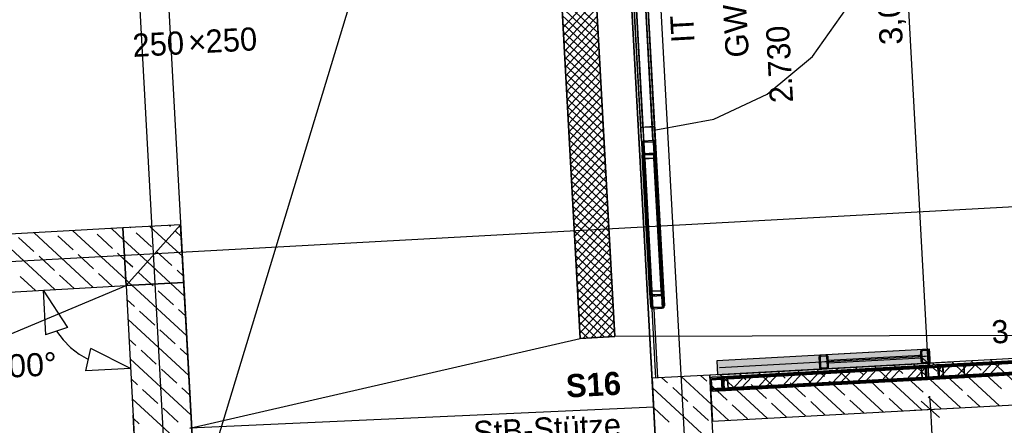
# Model space of a CAD drawing. Extents: x 199 to 1388, y 138 to 979.
# Tile 40 of 155: x 635 to 720, y 455 to 490. Entities that reach past the tile are written whole.
import ezdxf
from ezdxf.lldxf.tags import DXFTag

# ---------------------------------------------------------------- set-up
doc = ezdxf.new("R2010")
doc.units = 0
for name, color, linetype, lineweight, true_color in [('01AFU Allgemein Bemaßung-A07ET47HDI', 7, 'Continuous', 25, 0x848484), ('20 Bodenaufbau - Gefällelinien', 7, 'Continuous', 25, 0x848484), ('20 Dach Stb-Decke-A07ET47IDI', 7, 'Continuous', 25, 0x848484), ('20 Gitterwände - Beschriftung-A07ET47UDI', 7, 'Continuous', 25, 0x848484), ('20 Gitterwände-A07ET47DDI', 7, 'Continuous', 25, 0x848484), ('20 Innenwände - Sockel-A07ET47LDI', 7, 'Continuous', 25, 0x848484), ('20 Innenwände-A07ET47KDI', 7, 'Continuous', 25, 0x848484), ('20 Platzbedarf Schieber', 7, 'Continuous', 25, 0x848484), ('20 Schieber', 7, 'Continuous', 25, 0x848484), ('20 Stützen - Beschriftung-A07ET47VDI', 7, 'Continuous', 25, 0x848484), ('20 Stützen-A07ET47WDI', 7, 'Continuous', 25, 0x848484), ('20 Türen Gitterwände - NR', 7, 'Continuous', 25, 0x848484), ('70 Bodenabläufe+Rinnen', 7, 'Continuous', 25, 0x848484), ('A-0', 7, 'Continuous', 25, 0x848484), ('UPO_Loop2', 140, 'Continuous', 30, 0x00bfff)]:
    doc.layers.add(name, color=color, linetype=linetype, lineweight=lineweight, true_color=true_color)
doc.layers.add('02 Raster Gebäude-A07ET47NDI', color=7, linetype='Continuous', lineweight=25)
doc.styles.get("Standard").update_dxf_attribs({"font": 'arial.ttf'})
tags = doc.linetypes.add('Raster-A07ET47ODI', pattern=[0.2, 0.1, -0.05, 0, -0.05]).pattern_tags.tags
tags[10:11] = [DXFTag(74, 4), DXFTag(75, 0), DXFTag(340, '0'), DXFTag(46, 1.0), DXFTag(50, 0.0), DXFTag(44, 0.0), DXFTag(45, 0.0)]
tags[8:9] = [DXFTag(74, 4), DXFTag(75, 0), DXFTag(340, '0'), DXFTag(46, 1.0), DXFTag(50, 0.0), DXFTag(44, 0.0), DXFTag(45, 0.0)]
tags[6:7] = [DXFTag(74, 4), DXFTag(75, 0), DXFTag(340, '0'), DXFTag(46, 1.0), DXFTag(50, 0.0), DXFTag(44, 0.0), DXFTag(45, 0.0)]
tags[4:5] = [DXFTag(74, 4), DXFTag(75, 0), DXFTag(340, '0'), DXFTag(46, 1.0), DXFTag(50, 0.0), DXFTag(44, 0.0), DXFTag(45, 0.0)]
tags = doc.linetypes.add('Strichlinie', pattern=[0.75, 0.5, -0.25]).pattern_tags.tags
tags[6:7] = [DXFTag(74, 4), DXFTag(75, 0), DXFTag(340, '0'), DXFTag(46, 1.0), DXFTag(50, 0.0), DXFTag(44, 0.0), DXFTag(45, 0.0)]
tags[4:5] = [DXFTag(74, 4), DXFTag(75, 0), DXFTag(340, '0'), DXFTag(46, 1.0), DXFTag(50, 0.0), DXFTag(44, 0.0), DXFTag(45, 0.0)]
tags = doc.linetypes.add('Strichlinie eng-A07ET47GDI', pattern=[0.115, 0.075, -0.04]).pattern_tags.tags
tags[6:7] = [DXFTag(74, 4), DXFTag(75, 0), DXFTag(340, '0'), DXFTag(46, 1.0), DXFTag(50, 0.0), DXFTag(44, 0.0), DXFTag(45, 0.0)]
tags[4:5] = [DXFTag(74, 4), DXFTag(75, 0), DXFTag(340, '0'), DXFTag(46, 1.0), DXFTag(50, 0.0), DXFTag(44, 0.0), DXFTag(45, 0.0)]
tags = doc.linetypes.add('Strichpunktx2', pattern=[2, 1, -0.5, 0, -0.5]).pattern_tags.tags
tags[10:11] = [DXFTag(74, 4), DXFTag(75, 0), DXFTag(340, '0'), DXFTag(46, 1.0), DXFTag(50, 0.0), DXFTag(44, 0.0), DXFTag(45, 0.0)]
tags[8:9] = [DXFTag(74, 4), DXFTag(75, 0), DXFTag(340, '0'), DXFTag(46, 1.0), DXFTag(50, 0.0), DXFTag(44, 0.0), DXFTag(45, 0.0)]
tags[6:7] = [DXFTag(74, 4), DXFTag(75, 0), DXFTag(340, '0'), DXFTag(46, 1.0), DXFTag(50, 0.0), DXFTag(44, 0.0), DXFTag(45, 0.0)]
tags[4:5] = [DXFTag(74, 4), DXFTag(75, 0), DXFTag(340, '0'), DXFTag(46, 1.0), DXFTag(50, 0.0), DXFTag(44, 0.0), DXFTag(45, 0.0)]
tags = doc.linetypes.add('Öffnungslinie Tür Fenster-A07ET47JDI', pattern=[0.115, 0.075, -0.04]).pattern_tags.tags
tags[6:7] = [DXFTag(74, 4), DXFTag(75, 0), DXFTag(340, '0'), DXFTag(46, 1.0), DXFTag(50, 0.0), DXFTag(44, 0.0), DXFTag(45, 0.0)]
tags[4:5] = [DXFTag(74, 4), DXFTag(75, 0), DXFTag(340, '0'), DXFTag(46, 1.0), DXFTag(50, 0.0), DXFTag(44, 0.0), DXFTag(45, 0.0)]

# ---------------------------------------------------------------- blocks, each defined once
blk = doc.blocks.new('Referenz-A07ET47ZDI', base_point=(226.995, 158.1))
at = {"layer": '01AFU Allgemein Bemaßung-A07ET47HDI'}
for p, q in [((710.29, 521.079), (713.601, 460.569)), ((637.065, 466.886), (639.18, 463.653)), ((637.065, 466.886), (637.279, 463.029)), ((639.18, 463.653), (637.279, 463.029)), ((638.23, 463.341), (638.791, 462.594)), ((638.791, 462.594), (639.445, 461.926)), ((639.445, 461.926), (640.18, 461.349)), ((640.777, 459.894), (641.19, 461.851)), ((644.636, 460.102), (641.19, 461.851)), ((640.18, 461.349), (640.984, 460.872)), ((712.811, 461.277), (714.391, 459.861)), ((644.636, 460.102), (640.777, 459.894)), ((712.197, 460.492), (715.598, 460.678)), ((713.601, 460.569), (713.663, 459.446)), ((713.758, 457.698), (713.82, 456.575)), ((712.416, 456.498), (715.817, 456.684)), ((714.61, 455.867), (713.03, 457.283)), ((713.82, 456.575), (717.099, 396.665)), ((645.041, 452.678), (644.855, 456.079))]:
    blk.add_line(p, q, dxfattribs=at)
at = {"layer": '02 Raster Gebäude-A07ET47NDI', "linetype": 'Raster-A07ET47ODI', "ltscale": 56.250004}
for p, q in [((665.259, 952.393), (702.269, 276.272)), ((620.326, 949.934), (657.302, 274.449)), ((596.732, 271.128), (753.131, 786.944)), ((1016.65, 490.275), (323.898, 452.354))]:
    blk.add_line(p, q, dxfattribs=at)
at = {"layer": '20 Bodenaufbau - Gefällelinien'}
for p, q in [((683.783, 512.791), (686.516, 462.866)), ((683.52, 462.702), (680.787, 512.627)), ((686.516, 462.866), (683.52, 462.702)), ((689.886, 456.766), (649.759, 454.95))]:
    blk.add_line(p, q, dxfattribs=at)
at = {"layer": '20 Bodenaufbau - Gefällelinien', "linetype": 'Öffnungslinie Tür Fenster-A07ET47JDI', "ltscale": 56.250004}
for p, q in [((555.264, 430.049), (644.243, 467.279)), ((649.759, 454.95), (683.52, 462.702)), ((759.641, 463.089), (686.516, 462.866))]:
    blk.add_line(p, q, dxfattribs=at)
at = {"layer": '20 Dach Stb-Decke-A07ET47IDI', "linetype": 'Öffnungslinie Tür Fenster-A07ET47JDI', "ltscale": 56.250004}
for p, q in [((693.221, 395.858), (686.443, 519.672)), ((646.503, 517.486), (653.281, 393.671))]:
    blk.add_line(p, q, dxfattribs=at)
at = {"layer": '20 Gitterwände-A07ET47DDI', "linetype": 'Strichlinie eng-A07ET47GDI', "ltscale": 56.250004}
for p, q in [((687.685, 500.549), (688.89, 478.582)), ((687.885, 500.56), (689.089, 478.593)), ((688.684, 500.604), (689.888, 478.637)), ((688.883, 500.614), (690.088, 478.647)), ((688.89, 478.582), (689.609, 465.464)), ((689.089, 478.593), (689.82, 465.275)), ((689.888, 478.637), (690.619, 465.319)), ((690.088, 478.647), (690.807, 465.53)), ((689.609, 465.464), (689.641, 465.366)), ((689.641, 465.366), (689.718, 465.297)), ((689.718, 465.297), (689.82, 465.275)), ((689.82, 465.275), (690.619, 465.319)), ((690.619, 465.319), (690.717, 465.351)), ((690.717, 465.351), (690.786, 465.428)), ((690.786, 465.428), (690.807, 465.53)), ((716.72, 460.539), (738.687, 461.741)), ((716.73, 460.339), (738.698, 461.542)), ((694.763, 459.137), (714.572, 460.221)), ((694.952, 459.347), (714.561, 460.421)), ((714.561, 460.421), (716.72, 460.539)), ((714.572, 460.221), (716.73, 460.339)), ((716.774, 459.54), (738.741, 460.743)), ((716.785, 459.341), (738.752, 460.543)), ((694.763, 459.137), (694.785, 459.238)), ((694.807, 458.338), (694.763, 459.137)), ((694.785, 459.238), (694.854, 459.315)), ((694.807, 458.338), (714.616, 459.422)), ((694.854, 459.315), (694.952, 459.347)), ((695.018, 458.149), (714.627, 459.222)), ((714.616, 459.422), (716.774, 459.54)), ((714.627, 459.222), (716.785, 459.341)), ((694.839, 458.239), (694.807, 458.338)), ((694.916, 458.17), (694.839, 458.239)), ((695.018, 458.149), (694.916, 458.17))]:
    blk.add_line(p, q, dxfattribs=at)
at = {"layer": '20 Gitterwände-A07ET47DDI'}
for p, q in [((688.824, 479.78), (687.685, 500.549)), ((689.024, 479.791), (687.885, 500.56)), ((689.823, 479.835), (688.684, 500.604)), ((690.022, 479.846), (688.883, 500.614)), ((687.751, 499.351), (688.758, 480.978)), ((688.958, 480.989), (687.95, 499.362)), ((687.95, 499.362), (688.958, 480.989)), ((688.749, 499.405), (689.757, 481.033)), ((689.757, 481.033), (688.749, 499.405)), ((689.957, 481.044), (688.949, 499.416)), ((689.957, 481.044), (688.758, 480.978)), ((688.758, 480.978), (688.958, 480.989)), ((688.758, 480.978), (688.824, 479.78)), ((688.958, 480.989), (689.757, 481.033)), ((689.757, 481.033), (689.957, 481.044)), ((690.022, 479.846), (689.957, 481.044)), ((688.824, 479.78), (690.022, 479.846)), ((688.824, 479.78), (688.851, 479.781)), ((688.856, 479.682), (688.835, 479.58)), ((688.835, 479.58), (688.879, 478.781)), ((688.851, 479.781), (688.924, 479.785)), ((688.856, 479.682), (688.925, 479.759)), ((688.924, 479.785), (689.024, 479.791)), ((688.925, 479.759), (689.024, 479.791)), ((688.945, 479.636), (688.935, 479.586)), ((688.935, 479.586), (688.979, 478.787)), ((688.945, 479.636), (688.98, 479.675)), ((688.98, 479.675), (689.029, 479.691)), ((689.024, 479.791), (689.823, 479.835)), ((689.029, 479.691), (689.828, 479.735)), ((689.823, 479.835), (689.922, 479.84)), ((689.823, 479.835), (689.924, 479.813)), ((689.828, 479.735), (689.879, 479.724)), ((689.879, 479.724), (689.917, 479.69)), ((689.966, 479.776), (689.901, 479.705)), ((689.933, 479.64), (689.917, 479.69)), ((689.922, 479.84), (689.995, 479.844)), ((689.924, 479.813), (690.001, 479.744)), ((689.977, 478.842), (689.933, 479.64)), ((689.995, 479.844), (690.022, 479.846)), ((690.033, 479.646), (690.001, 479.744)), ((690.077, 478.847), (690.033, 479.646)), ((688.879, 478.781), (688.911, 478.683)), ((688.911, 478.683), (688.988, 478.614)), ((689.003, 478.731), (688.937, 478.66)), ((688.979, 478.787), (688.995, 478.738)), ((688.995, 478.738), (689.033, 478.703)), ((689.033, 478.703), (689.084, 478.693)), ((689.084, 478.693), (689.883, 478.736)), ((689.678, 478.725), (689.58, 478.62)), ((689.883, 478.736), (689.932, 478.752)), ((689.932, 478.752), (689.967, 478.791)), ((690.061, 479.141), (689.966, 479.038)), ((689.967, 478.791), (689.977, 478.842)), ((689.987, 478.669), (690.056, 478.746)), ((690.056, 478.746), (690.077, 478.847)), ((688.917, 478.583), (688.89, 478.582)), ((689.554, 466.463), (688.89, 478.582)), ((688.99, 478.587), (688.917, 478.583)), ((688.988, 478.614), (689.089, 478.593)), ((689.988, 478.642), (688.99, 478.587)), ((689.089, 478.593), (688.99, 478.587)), ((688.99, 478.587), (689.007, 478.268)), ((689.007, 478.268), (690.006, 478.322)), ((689.107, 478.273), (689.007, 478.268)), ((689.007, 478.268), (689.637, 466.788)), ((689.089, 478.593), (689.888, 478.637)), ((689.754, 466.473), (689.089, 478.593)), ((689.906, 478.317), (689.107, 478.273)), ((689.737, 466.793), (689.107, 478.273)), ((689.107, 478.273), (689.737, 466.793)), ((689.888, 478.637), (689.987, 478.669)), ((689.988, 478.642), (689.888, 478.637)), ((690.553, 466.517), (689.888, 478.637)), ((690.006, 478.322), (689.906, 478.317)), ((689.906, 478.317), (690.535, 466.837)), ((690.535, 466.837), (689.906, 478.317)), ((690.061, 478.646), (689.988, 478.642)), ((690.006, 478.322), (689.988, 478.642)), ((690.635, 466.842), (690.006, 478.322)), ((690.088, 478.647), (690.061, 478.646)), ((690.753, 466.528), (690.088, 478.647)), ((690.635, 466.842), (689.637, 466.788)), ((689.637, 466.788), (689.737, 466.793)), ((689.637, 466.788), (689.654, 466.468)), ((689.737, 466.793), (690.535, 466.837)), ((690.535, 466.837), (690.635, 466.842)), ((690.653, 466.523), (690.635, 466.842)), ((689.554, 466.463), (689.581, 466.464)), ((689.587, 466.364), (689.565, 466.263)), ((689.565, 466.263), (689.609, 465.464)), ((689.67, 466.178), (689.576, 466.076)), ((689.581, 466.464), (689.654, 466.468)), ((689.587, 466.364), (689.656, 466.441)), ((689.654, 466.468), (690.653, 466.523)), ((689.654, 466.468), (689.754, 466.473)), ((689.656, 466.441), (689.754, 466.473)), ((689.676, 466.319), (689.665, 466.268)), ((689.665, 466.268), (689.709, 465.47)), ((689.676, 466.319), (689.71, 466.358)), ((689.71, 466.358), (689.76, 466.374)), ((689.754, 466.473), (690.553, 466.517)), ((689.76, 466.374), (690.558, 466.417)), ((689.953, 466.484), (689.855, 466.379)), ((690.553, 466.517), (690.653, 466.523)), ((690.553, 466.517), (690.654, 466.496)), ((690.558, 466.417), (690.609, 466.407)), ((690.645, 466.498), (690.569, 466.415)), ((690.609, 466.407), (690.648, 466.372)), ((690.664, 466.323), (690.648, 466.372)), ((690.653, 466.523), (690.726, 466.527)), ((690.654, 466.496), (690.731, 466.427)), ((690.707, 465.524), (690.664, 466.323)), ((690.726, 466.527), (690.753, 466.528)), ((690.764, 466.329), (690.731, 466.427)), ((690.807, 465.53), (690.764, 466.329)), ((689.609, 465.464), (689.641, 465.366)), ((689.708, 465.482), (689.631, 465.398)), ((689.641, 465.366), (689.718, 465.297)), ((689.709, 465.47), (689.725, 465.42)), ((689.718, 465.297), (689.82, 465.275)), ((689.92, 465.281), (689.72, 465.27)), ((689.72, 465.27), (690.048, 459.279)), ((689.725, 465.42), (689.764, 465.386)), ((689.764, 465.386), (689.814, 465.375)), ((689.814, 465.375), (690.613, 465.419)), ((689.82, 465.275), (690.619, 465.319)), ((690.248, 459.29), (689.92, 465.281)), ((690.613, 465.419), (690.662, 465.435)), ((690.619, 465.319), (690.717, 465.351)), ((690.662, 465.435), (690.697, 465.474)), ((690.697, 465.474), (690.707, 465.524)), ((690.717, 465.351), (690.786, 465.428)), ((690.786, 465.428), (690.807, 465.53)), ((737.488, 461.676), (716.72, 460.539)), ((714.886, 460.338), (737.174, 461.558)), ((737.18, 461.458), (714.892, 460.238)), ((714.892, 460.238), (737.18, 461.458)), ((716.724, 460.457), (737.493, 461.594)), ((695.712, 459.307), (713.367, 460.274)), ((713.363, 460.355), (695.751, 459.391)), ((696.276, 459.32), (713.049, 460.238)), ((713.054, 460.138), (696.281, 459.22)), ((696.281, 459.22), (713.054, 460.138)), ((708.462, 460.005), (707.454, 458.911)), ((709.179, 460.044), (708.17, 458.951)), ((710.611, 460.123), (709.603, 459.029)), ((711.327, 460.162), (710.319, 459.068)), ((712.76, 460.24), (711.752, 459.147)), ((713.373, 460.168), (712.468, 459.186)), ((713.049, 460.238), (713.368, 460.255)), ((713.049, 460.238), (713.054, 460.138)), ((713.103, 459.239), (713.049, 460.238)), ((713.054, 460.138), (713.098, 459.339)), ((713.563, 460.366), (713.363, 460.355)), ((713.363, 460.355), (713.364, 460.328)), ((713.364, 460.328), (713.367, 460.274)), ((713.367, 460.274), (713.374, 460.155)), ((713.368, 460.255), (713.423, 459.257)), ((713.374, 460.155), (713.395, 460.257)), ((713.553, 460.363), (713.377, 460.172)), ((713.395, 460.257), (713.464, 460.334)), ((713.464, 460.334), (713.563, 460.366)), ((714.472, 460.215), (713.474, 460.161)), ((713.484, 460.211), (713.474, 460.161)), ((713.474, 460.161), (713.517, 459.362)), ((713.484, 460.211), (713.519, 460.25)), ((713.519, 460.25), (713.568, 460.266)), ((713.563, 460.366), (714.361, 460.41)), ((713.568, 460.266), (714.367, 460.31)), ((714.561, 460.421), (714.361, 460.41)), ((714.361, 460.41), (714.463, 460.388)), ((714.367, 460.31), (714.417, 460.299)), ((714.417, 460.299), (714.456, 460.265)), ((714.472, 460.215), (714.456, 460.265)), ((714.463, 460.388), (714.54, 460.319)), ((714.516, 459.417), (714.472, 460.215)), ((714.584, 460.005), (714.489, 459.903)), ((714.54, 460.319), (714.572, 460.221)), ((716.72, 460.539), (714.561, 460.421)), ((714.563, 460.394), (714.561, 460.421)), ((714.566, 460.339), (714.563, 460.394)), ((714.566, 460.339), (716.724, 460.457)), ((714.566, 460.339), (714.572, 460.221)), ((714.567, 460.321), (714.886, 460.338)), ((714.621, 459.322), (714.567, 460.321)), ((714.909, 460.358), (714.584, 460.005)), ((715.625, 460.397), (714.622, 459.309)), ((714.892, 460.238), (714.886, 460.338)), ((714.886, 460.338), (714.941, 459.34)), ((714.935, 459.44), (714.892, 460.238)), ((714.935, 459.44), (737.224, 460.66)), ((737.224, 460.66), (714.935, 459.44)), ((737.229, 460.56), (714.941, 459.34)), ((716.742, 460.133), (716.049, 459.382)), ((717.058, 460.476), (716.742, 460.133)), ((717.774, 460.515), (716.78, 459.437)), ((716.781, 459.422), (737.55, 460.559)), ((737.554, 460.477), (716.785, 459.341)), ((719.206, 460.593), (718.198, 459.5)), ((719.923, 460.632), (718.914, 459.539)), ((694.785, 459.238), (694.763, 459.137)), ((694.763, 459.137), (694.807, 458.338)), ((694.785, 459.238), (694.854, 459.315)), ((694.854, 459.315), (694.952, 459.347)), ((694.874, 459.193), (694.863, 459.142)), ((695.719, 459.189), (694.863, 459.142)), ((694.863, 459.142), (694.907, 458.343)), ((694.874, 459.193), (694.908, 459.231)), ((694.908, 459.231), (694.958, 459.247)), ((694.952, 459.347), (695.751, 459.391)), ((694.958, 459.247), (695.756, 459.291)), ((695.649, 459.385), (695.552, 459.28)), ((695.712, 459.307), (695.769, 458.272)), ((696.286, 459.339), (695.743, 458.75)), ((695.751, 459.391), (695.852, 459.37)), ((695.756, 459.291), (695.807, 459.28)), ((695.769, 458.272), (713.424, 459.238)), ((695.807, 459.28), (695.846, 459.246)), ((713.428, 459.157), (695.816, 458.193)), ((695.862, 459.197), (695.846, 459.246)), ((695.852, 459.37), (695.929, 459.301)), ((695.905, 458.398), (695.862, 459.197)), ((695.962, 459.202), (695.929, 459.301)), ((695.956, 459.302), (696.276, 459.32)), ((696.011, 458.304), (695.956, 459.302)), ((696.005, 458.403), (695.962, 459.202)), ((696.281, 459.22), (696.276, 459.32)), ((696.276, 459.32), (696.33, 458.321)), ((696.325, 458.421), (696.281, 459.22)), ((696.325, 458.421), (713.098, 459.339)), ((713.098, 459.339), (696.325, 458.421)), ((713.103, 459.239), (696.33, 458.321)), ((697.718, 459.417), (696.71, 458.323)), ((698.435, 459.456), (697.426, 458.363)), ((699.867, 459.535), (698.859, 458.441)), ((700.583, 459.574), (699.575, 458.48)), ((702.016, 459.652), (701.008, 458.559)), ((702.732, 459.691), (701.724, 458.598)), ((704.165, 459.77), (703.156, 458.676)), ((704.881, 459.809), (703.873, 458.715)), ((706.314, 459.887), (705.305, 458.794)), ((707.03, 459.927), (706.021, 458.833)), ((713.098, 459.339), (713.103, 459.239)), ((713.423, 459.257), (713.103, 459.239)), ((713.418, 459.357), (713.45, 459.258)), ((713.418, 459.357), (713.424, 459.238)), ((713.424, 459.238), (713.427, 459.184)), ((713.427, 459.184), (713.428, 459.157)), ((713.628, 459.168), (713.428, 459.157)), ((713.45, 459.258), (713.527, 459.189)), ((714.516, 459.417), (713.517, 459.362)), ((713.517, 459.362), (713.533, 459.313)), ((713.527, 459.189), (713.628, 459.168)), ((713.533, 459.313), (713.572, 459.278)), ((713.572, 459.278), (713.623, 459.268)), ((713.623, 459.268), (714.421, 459.311)), ((713.628, 459.168), (714.427, 459.211)), ((713.918, 459.284), (713.821, 459.178)), ((714.421, 459.311), (714.471, 459.327)), ((714.427, 459.211), (714.525, 459.244)), ((714.627, 459.222), (714.427, 459.211)), ((714.471, 459.327), (714.505, 459.366)), ((714.505, 459.366), (714.516, 459.417)), ((714.525, 459.244), (714.594, 459.321)), ((714.594, 459.321), (714.616, 459.422)), ((714.616, 459.422), (714.622, 459.304)), ((714.941, 459.34), (714.621, 459.322)), ((714.622, 459.304), (716.781, 459.422)), ((714.625, 459.249), (714.622, 459.304)), ((714.627, 459.222), (714.625, 459.249)), ((716.785, 459.341), (714.627, 459.222)), ((714.941, 459.34), (714.935, 459.44)), ((716.78, 459.437), (716.766, 459.421)), ((694.895, 458.567), (694.8, 458.465)), ((694.807, 458.338), (694.839, 458.239)), ((694.839, 458.239), (694.916, 458.17)), ((695.763, 458.39), (694.907, 458.343)), ((694.907, 458.343), (694.923, 458.294)), ((694.923, 458.294), (694.962, 458.26)), ((694.962, 458.26), (695.012, 458.249)), ((695.012, 458.249), (695.811, 458.293)), ((695.295, 458.264), (695.198, 458.159)), ((695.811, 458.293), (695.86, 458.309)), ((695.86, 458.309), (695.895, 458.347)), ((695.973, 458.999), (695.878, 458.896)), ((695.895, 458.347), (695.905, 458.398)), ((695.915, 458.225), (695.984, 458.302)), ((695.984, 458.302), (696.005, 458.403)), ((696.33, 458.321), (696.011, 458.304)), ((696.33, 458.321), (696.325, 458.421)), ((694.916, 458.17), (695.018, 458.149)), ((695.018, 458.149), (695.816, 458.193)), ((695.816, 458.193), (695.915, 458.225))]:
    blk.add_line(p, q, dxfattribs=at)
at = {"layer": '20 Gitterwände-A07ET47DDI', "linetype": 'Strichlinie', "ltscale": 56.250004}
for p, q in [((703.618, 487.113), (706.571, 491.265)), ((699.707, 483.848), (703.618, 487.113)), ((695.095, 481.684), (699.707, 483.848)), ((690.084, 480.763), (695.095, 481.684))]:
    blk.add_line(p, q, dxfattribs=at)
at = {"layer": '20 Innenwände - Sockel-A07ET47LDI'}
for p, q in [((759.641, 463.089), (694.741, 459.536)), ((723.109, 457.083), (719.008, 460.864)), ((706.399, 456.168), (702.298, 459.95)), ((704.651, 459.412), (703.969, 460.041)), ((709.741, 456.351), (705.64, 460.133)), ((708.042, 459.55), (707.311, 460.224)), ((713.083, 456.534), (708.982, 460.316)), ((711.434, 459.687), (710.653, 460.407)), ((716.425, 456.717), (712.324, 460.498)), ((714.825, 459.825), (713.995, 460.59)), ((719.767, 456.9), (715.666, 460.681)), ((718.216, 459.962), (717.337, 460.773)), ((694.741, 459.536), (694.96, 455.542)), ((694.96, 455.542), (759.86, 459.095)), ((699.715, 455.802), (695.614, 459.584)), ((697.868, 459.137), (697.285, 459.675)), ((703.057, 455.985), (698.956, 459.767)), ((701.26, 459.275), (700.627, 459.858)), ((709.807, 457.923), (708.484, 459.143)), ((713.198, 458.06), (711.875, 459.28)), ((716.59, 458.198), (715.266, 459.418)), ((719.981, 458.335), (718.658, 459.555)), ((696.242, 457.373), (694.918, 458.593)), ((699.633, 457.51), (698.31, 458.731)), ((703.024, 457.648), (701.701, 458.868)), ((706.416, 457.785), (705.092, 459.005)), ((711.412, 456.443), (710.248, 457.516)), ((714.754, 456.625), (713.639, 457.653)), ((718.096, 456.808), (717.031, 457.791)), ((696.373, 455.619), (694.881, 456.996)), ((698.006, 455.746), (696.683, 456.966)), ((701.386, 455.894), (700.074, 457.104)), ((704.728, 456.077), (703.465, 457.241)), ((708.07, 456.26), (706.857, 457.379))]:
    blk.add_line(p, q, dxfattribs=at)
at = {"layer": '20 Innenwände-A07ET47KDI', "linetype": 'Öffnungslinie Tür Fenster-A07ET47JDI', "ltscale": 56.250004}
blk.add_line((686.163, 524.665), (696.662, 333.045), dxfattribs=at)
at = {"layer": '20 Innenwände-A07ET47KDI'}
for p, q in [((643.969, 472.272), (589.088, 469.268)), ((644.214, 467.804), (639.627, 472.034)), ((644.026, 471.242), (642.969, 472.217)), ((648.962, 472.545), (643.969, 472.272)), ((644.684, 472.267), (644.64, 472.309)), ((647.691, 471.127), (646.311, 472.4)), ((648.076, 472.405), (647.982, 472.492)), ((649.017, 471.537), (648.517, 471.998)), ((656.718, 330.858), (648.962, 472.545)), ((638.069, 466.941), (632.943, 471.668)), ((636.275, 470.228), (634.951, 471.448)), ((641.411, 467.124), (636.285, 471.851)), ((639.666, 470.366), (638.343, 471.586)), ((643.057, 470.503), (641.734, 471.723)), ((646.089, 469.34), (644.026, 471.242)), ((646.449, 470.641), (645.125, 471.861)), ((649.111, 469.818), (647.691, 471.127)), ((646.89, 470.233), (646.89, 470.234)), ((648.213, 469.014), (646.89, 470.233)), ((638.039, 468.601), (636.716, 469.821)), ((641.43, 468.739), (640.107, 469.959)), ((644.12, 469.523), (643.498, 470.096)), ((644.822, 468.876), (644.12, 469.523)), ((648.095, 467.49), (646.089, 469.34)), ((645.288, 468.446), (645.263, 468.469)), ((649.205, 468.099), (648.654, 468.607)), ((636.398, 466.85), (635.089, 468.057)), ((639.74, 467.033), (638.48, 468.194)), ((643.082, 467.216), (641.872, 468.332)), ((644.487, 467.552), (644.214, 467.804)), ((646.424, 467.399), (645.288, 468.446)), ((471.71, 457.835), (644.243, 467.279)), ((644.243, 467.279), (648.063, 397.49)), ((644.753, 467.307), (644.487, 467.552)), ((649.488, 462.942), (644.753, 467.307)), ((646.586, 467.249), (646.424, 467.399)), ((648.351, 465.622), (647.027, 466.842)), ((649.299, 466.38), (648.095, 467.49)), ((644.959, 465.485), (644.308, 466.085)), ((646.724, 463.858), (645.4, 465.078)), ((649.394, 464.661), (648.792, 465.216)), ((649.676, 459.503), (644.402, 464.366)), ((648.488, 462.231), (647.165, 463.451)), ((645.097, 462.093), (644.496, 462.647)), ((646.861, 460.467), (645.538, 461.687)), ((649.582, 461.222), (648.929, 461.824)), ((649.864, 456.065), (644.59, 460.928)), ((648.626, 458.84), (647.302, 460.06)), ((645.234, 458.702), (644.684, 459.209)), ((646.999, 457.075), (645.675, 458.295)), ((649.77, 457.784), (649.067, 458.433)), ((650.052, 452.627), (644.779, 457.49)), ((648.763, 455.448), (647.44, 456.668)), ((645.372, 455.311), (644.873, 455.771))]:
    blk.add_line(p, q, dxfattribs=at)
at = {"layer": '20 Platzbedarf Schieber', "linetype": 'Strichlinie eng-A07ET47GDI', "ltscale": 56.250004}
for p, q in [((713.75, 461.769), (695.342, 460.762)), ((713.816, 460.571), (713.75, 461.769)), ((695.342, 460.762), (695.407, 459.563)), ((695.407, 459.563), (713.816, 460.571))]:
    blk.add_line(p, q, dxfattribs=at)
at = {"layer": '20 Platzbedarf Schieber'}
for points in [[(713.75, 460.765), (695.407, 460.765), (713.75, 461.769)], [(713.816, 460.571), (713.75, 460.571), (713.75, 461.769)], [(695.407, 460.762), (695.342, 460.762), (695.407, 460.765)], [(695.407, 459.563), (695.407, 460.762), (695.342, 460.762)], [(713.75, 460.567), (695.407, 460.567), (695.407, 460.765)], [(713.75, 460.567), (713.75, 460.765), (695.407, 460.765)], [(695.407, 459.563), (713.75, 460.567), (695.407, 460.567)], [(713.75, 460.567), (713.816, 460.571), (713.75, 460.571)]]:
    blk.add_solid(points, dxfattribs=at)
at = {"layer": '20 Schieber'}
for p, q in [((713.75, 461.769), (704.264, 461.25)), ((712.997, 461.65), (712.984, 461.627)), ((713.013, 461.67), (712.997, 461.65)), ((713.032, 461.688), (713.013, 461.67)), ((713.053, 461.704), (713.032, 461.688)), ((713.076, 461.717), (713.053, 461.704)), ((713.1, 461.727), (713.076, 461.717)), ((713.125, 461.733), (713.1, 461.727)), ((713.151, 461.736), (713.125, 461.733)), ((713.551, 461.758), (713.151, 461.736)), ((713.556, 461.658), (713.157, 461.637)), ((713.577, 461.758), (713.551, 461.758)), ((713.569, 461.658), (713.556, 461.658)), ((713.582, 461.656), (713.569, 461.658)), ((713.603, 461.754), (713.577, 461.758)), ((713.595, 461.653), (713.582, 461.656)), ((713.607, 461.648), (713.595, 461.653)), ((713.628, 461.747), (713.603, 461.754)), ((713.618, 461.641), (713.607, 461.648)), ((713.652, 461.737), (713.628, 461.747)), ((713.674, 461.724), (713.652, 461.737)), ((713.695, 461.707), (713.674, 461.724)), ((713.713, 461.689), (713.695, 461.707)), ((713.729, 461.668), (713.713, 461.689)), ((713.742, 461.645), (713.729, 461.668)), ((713.816, 460.571), (713.75, 461.769)), ((704.179, 461.097), (704.176, 461.071)), ((704.176, 461.071), (704.176, 461.045)), ((704.176, 461.045), (704.219, 460.246)), ((704.187, 461.122), (704.179, 461.097)), ((704.197, 461.146), (704.187, 461.122)), ((704.21, 461.169), (704.197, 461.146)), ((704.226, 461.189), (704.21, 461.169)), ((704.245, 461.207), (704.226, 461.189)), ((704.266, 461.223), (704.245, 461.207)), ((704.264, 461.25), (704.33, 460.052)), ((704.289, 461.236), (704.266, 461.223)), ((704.276, 461.063), (704.275, 461.05)), ((704.275, 461.05), (704.319, 460.251)), ((704.277, 461.076), (704.276, 461.063)), ((704.281, 461.089), (704.277, 461.076)), ((704.286, 461.101), (704.281, 461.089)), ((704.293, 461.112), (704.286, 461.101)), ((704.313, 461.246), (704.289, 461.236)), ((704.301, 461.122), (704.293, 461.112)), ((704.31, 461.132), (704.301, 461.122)), ((704.321, 461.139), (704.31, 461.132)), ((704.338, 461.252), (704.313, 461.246)), ((704.332, 461.146), (704.321, 461.139)), ((704.344, 461.151), (704.332, 461.146)), ((704.364, 461.255), (704.338, 461.252)), ((704.357, 461.154), (704.344, 461.151)), ((704.37, 461.156), (704.357, 461.154)), ((704.764, 461.277), (704.364, 461.255)), ((704.769, 461.177), (704.37, 461.156)), ((704.79, 461.277), (704.764, 461.277)), ((704.782, 461.177), (704.769, 461.177)), ((704.795, 461.175), (704.782, 461.177)), ((704.816, 461.273), (704.79, 461.277)), ((704.808, 461.172), (704.795, 461.175)), ((704.82, 461.167), (704.808, 461.172)), ((704.841, 461.266), (704.816, 461.273)), ((704.831, 461.16), (704.82, 461.167)), ((704.841, 461.152), (704.831, 461.16)), ((704.865, 461.256), (704.841, 461.266)), ((704.851, 461.143), (704.841, 461.152)), ((704.858, 461.132), (704.851, 461.143)), ((704.865, 461.121), (704.858, 461.132)), ((704.888, 461.243), (704.865, 461.256)), ((704.87, 461.109), (704.865, 461.121)), ((704.873, 461.096), (704.87, 461.109)), ((704.874, 461.083), (704.873, 461.096)), ((704.918, 460.284), (704.874, 461.083)), ((704.908, 461.227), (704.888, 461.243)), ((704.926, 461.208), (704.908, 461.227)), ((704.942, 461.187), (704.926, 461.208)), ((704.955, 461.164), (704.942, 461.187)), ((704.965, 461.14), (704.955, 461.164)), ((704.971, 461.114), (704.965, 461.14)), ((704.974, 461.088), (704.971, 461.114)), ((705.018, 460.29), (704.974, 461.088)), ((712.979, 461.226), (704.991, 460.789)), ((705.002, 460.589), (712.99, 461.026)), ((712.963, 461.552), (712.962, 461.526)), ((712.962, 461.526), (713.006, 460.727)), ((712.966, 461.578), (712.963, 461.552)), ((712.973, 461.603), (712.966, 461.578)), ((712.984, 461.627), (712.973, 461.603)), ((712.99, 461.026), (712.979, 461.226)), ((713.064, 461.557), (713.062, 461.544)), ((713.062, 461.544), (713.062, 461.531)), ((713.062, 461.531), (713.106, 460.732)), ((713.068, 461.57), (713.064, 461.557)), ((713.073, 461.582), (713.068, 461.57)), ((713.08, 461.593), (713.073, 461.582)), ((713.088, 461.603), (713.08, 461.593)), ((713.097, 461.613), (713.088, 461.603)), ((713.107, 461.62), (713.097, 461.613)), ((713.119, 461.627), (713.107, 461.62)), ((713.131, 461.632), (713.119, 461.627)), ((713.144, 461.635), (713.131, 461.632)), ((713.157, 461.637), (713.144, 461.635)), ((713.628, 461.633), (713.618, 461.641)), ((713.637, 461.624), (713.628, 461.633)), ((713.645, 461.613), (713.637, 461.624)), ((713.652, 461.602), (713.645, 461.613)), ((713.656, 461.59), (713.652, 461.602)), ((713.66, 461.577), (713.656, 461.59)), ((713.661, 461.564), (713.66, 461.577)), ((713.705, 460.765), (713.661, 461.564)), ((713.752, 461.621), (713.742, 461.645)), ((713.758, 461.595), (713.752, 461.621)), ((713.761, 461.569), (713.758, 461.595)), ((713.805, 460.771), (713.761, 461.569)), ((704.219, 460.246), (704.222, 460.22)), ((704.222, 460.22), (704.229, 460.195)), ((704.229, 460.195), (704.239, 460.17)), ((704.239, 460.17), (704.251, 460.148)), ((704.251, 460.148), (704.267, 460.127)), ((704.267, 460.127), (704.285, 460.108)), ((704.285, 460.108), (704.306, 460.092)), ((704.306, 460.092), (704.329, 460.078)), ((704.319, 460.251), (704.321, 460.238)), ((704.321, 460.238), (704.324, 460.226)), ((704.324, 460.226), (704.329, 460.214)), ((704.329, 460.214), (704.335, 460.202)), ((704.329, 460.078), (704.353, 460.068)), ((713.816, 460.571), (704.33, 460.052)), ((704.335, 460.202), (704.343, 460.192)), ((704.343, 460.192), (704.352, 460.182)), ((704.352, 460.182), (704.362, 460.174)), ((704.353, 460.068), (704.378, 460.061)), ((704.362, 460.174), (704.374, 460.168)), ((704.374, 460.168), (704.386, 460.163)), ((704.378, 460.061), (704.404, 460.057)), ((704.386, 460.163), (704.398, 460.159)), ((704.398, 460.159), (704.411, 460.157)), ((704.404, 460.057), (704.43, 460.057)), ((704.411, 460.157), (704.424, 460.157)), ((704.424, 460.157), (704.824, 460.179)), ((704.43, 460.057), (704.829, 460.079)), ((704.824, 460.179), (704.837, 460.18)), ((704.829, 460.079), (704.855, 460.082)), ((704.837, 460.18), (704.849, 460.184)), ((704.849, 460.184), (704.862, 460.189)), ((704.855, 460.082), (704.881, 460.089)), ((704.862, 460.189), (704.873, 460.195)), ((704.873, 460.195), (704.883, 460.203)), ((704.881, 460.089), (704.905, 460.098)), ((704.883, 460.203), (704.893, 460.212)), ((704.893, 460.212), (704.901, 460.222)), ((704.901, 460.222), (704.908, 460.234)), ((704.905, 460.098), (704.928, 460.111)), ((704.908, 460.234), (704.913, 460.246)), ((704.913, 460.246), (704.916, 460.258)), ((704.916, 460.258), (704.918, 460.271)), ((704.918, 460.271), (704.918, 460.284)), ((704.928, 460.111), (704.949, 460.127)), ((704.949, 460.127), (704.967, 460.145)), ((704.967, 460.145), (704.983, 460.166)), ((704.983, 460.166), (704.997, 460.188)), ((704.991, 460.789), (705.002, 460.589)), ((704.997, 460.188), (705.007, 460.212)), ((705.007, 460.212), (705.014, 460.238)), ((705.014, 460.238), (705.018, 460.264)), ((705.018, 460.264), (705.018, 460.29)), ((713.006, 460.727), (713.009, 460.701)), ((713.009, 460.701), (713.016, 460.676)), ((713.016, 460.676), (713.025, 460.651)), ((713.025, 460.651), (713.038, 460.629)), ((713.038, 460.629), (713.054, 460.608)), ((713.054, 460.608), (713.072, 460.589)), ((713.072, 460.589), (713.093, 460.573)), ((713.093, 460.573), (713.115, 460.559)), ((713.106, 460.732), (713.108, 460.719)), ((713.108, 460.719), (713.111, 460.707)), ((713.111, 460.707), (713.116, 460.695)), ((713.115, 460.559), (713.139, 460.549)), ((713.116, 460.695), (713.122, 460.683)), ((713.122, 460.683), (713.13, 460.673)), ((713.13, 460.673), (713.139, 460.663)), ((713.139, 460.663), (713.149, 460.655)), ((713.139, 460.549), (713.165, 460.542)), ((713.149, 460.655), (713.161, 460.649)), ((713.161, 460.649), (713.173, 460.644)), ((713.165, 460.542), (713.191, 460.538)), ((713.173, 460.644), (713.185, 460.64)), ((713.185, 460.64), (713.198, 460.638)), ((713.191, 460.538), (713.217, 460.538)), ((713.198, 460.638), (713.211, 460.638)), ((713.211, 460.638), (713.611, 460.66)), ((713.217, 460.538), (713.616, 460.56)), ((713.611, 460.66), (713.624, 460.661)), ((713.616, 460.56), (713.642, 460.563)), ((713.624, 460.661), (713.636, 460.665)), ((713.636, 460.665), (713.648, 460.67)), ((713.642, 460.563), (713.667, 460.57)), ((713.648, 460.67), (713.66, 460.676)), ((713.66, 460.676), (713.67, 460.684)), ((713.667, 460.57), (713.692, 460.579)), ((713.67, 460.684), (713.68, 460.693)), ((713.68, 460.693), (713.688, 460.703)), ((713.688, 460.703), (713.694, 460.715)), ((713.692, 460.579), (713.715, 460.592)), ((713.694, 460.715), (713.7, 460.727)), ((713.7, 460.727), (713.703, 460.739)), ((713.703, 460.739), (713.705, 460.752)), ((713.705, 460.752), (713.705, 460.765)), ((713.715, 460.592), (713.735, 460.608)), ((713.735, 460.608), (713.754, 460.626)), ((713.754, 460.626), (713.77, 460.647)), ((713.77, 460.647), (713.784, 460.669)), ((713.784, 460.669), (713.794, 460.693)), ((713.794, 460.693), (713.801, 460.719)), ((713.801, 460.719), (713.805, 460.745)), ((713.805, 460.745), (713.805, 460.771))]:
    blk.add_line(p, q, dxfattribs=at)
at = {"layer": '20 Schieber', "linetype": 'ByBlock', "ltscale": 56.250004}
for p, q in [((713.551, 461.758), (713.551, 461.758)), ((713.556, 461.658), (713.556, 461.658)), ((704.764, 461.277), (704.764, 461.277)), ((704.769, 461.177), (704.769, 461.177))]:
    blk.add_line(p, q, dxfattribs=at)
at = {"layer": '20 Schieber', "linetype": 'Strichpunktx2', "ltscale": 56.250004}
for p, q in [((713.783, 461.17), (695.581, 460.174)), ((713.384, 461.148), (704.696, 460.673))]:
    blk.add_line(p, q, dxfattribs=at)
at = {"layer": '20 Stützen-A07ET47WDI'}
for p, q in [((694.741, 459.536), (689.749, 459.262)), ((689.749, 459.262), (690.023, 454.27)), ((691.086, 458.862), (690.601, 459.309)), ((694.881, 456.995), (692.272, 459.401)), ((694.477, 459), (693.943, 459.492)), ((695.015, 454.543), (694.741, 459.536)), ((694.056, 454.491), (689.795, 458.42)), ((692.85, 457.235), (691.527, 458.456)), ((691.223, 455.471), (689.9, 456.691)), ((694.615, 455.608), (693.291, 456.829))]:
    blk.add_line(p, q, dxfattribs=at)
at = {"layer": '70 Bodenabläufe+Rinnen'}
for p, q in [((683.783, 512.791), (686.516, 462.866)), ((683.52, 462.702), (680.787, 512.627)), ((685.037, 489.876), (681.873, 492.794)), ((684.882, 492.702), (682.046, 489.626)), ((685.076, 489.16), (681.912, 492.078)), ((684.921, 492.006), (682.084, 488.93)), ((685.116, 488.444), (681.951, 491.361)), ((685.155, 487.727), (681.991, 490.645)), ((684.959, 491.309), (682.123, 488.234)), ((684.997, 490.613), (682.161, 487.537)), ((685.194, 487.011), (682.03, 489.929)), ((685.035, 489.917), (682.199, 486.841)), ((685.233, 486.295), (682.069, 489.213)), ((685.073, 489.221), (682.237, 486.145)), ((685.272, 485.579), (682.108, 488.496)), ((685.111, 488.524), (682.275, 485.449)), ((685.312, 484.862), (682.147, 487.78)), ((685.149, 487.828), (682.313, 484.752)), ((685.351, 484.146), (682.187, 487.064)), ((685.39, 483.43), (682.226, 486.347)), ((685.187, 487.132), (682.351, 484.056)), ((685.225, 486.436), (682.389, 483.36)), ((685.429, 482.714), (682.265, 485.631)), ((685.264, 485.739), (682.427, 482.664)), ((685.468, 481.997), (682.304, 484.915)), ((685.302, 485.043), (682.466, 481.967)), ((685.508, 481.281), (682.343, 484.199)), ((685.34, 484.347), (682.504, 481.271)), ((685.547, 480.565), (682.383, 483.482)), ((685.378, 483.651), (682.542, 480.575)), ((685.416, 482.954), (682.58, 479.879)), ((685.586, 479.848), (682.422, 482.766)), ((685.454, 482.258), (682.618, 479.182)), ((685.625, 479.132), (682.461, 482.05)), ((685.664, 478.416), (682.5, 481.334)), ((685.492, 481.562), (682.656, 478.486)), ((685.704, 477.7), (682.539, 480.617)), ((685.53, 480.866), (682.694, 477.79)), ((685.743, 476.983), (682.579, 479.901)), ((685.568, 480.169), (682.732, 477.094)), ((685.782, 476.267), (682.618, 479.185)), ((685.607, 479.473), (682.77, 476.397)), ((685.645, 478.777), (682.809, 475.701)), ((685.821, 475.551), (682.657, 478.468)), ((685.683, 478.081), (682.847, 475.005)), ((685.86, 474.835), (682.696, 477.752)), ((685.9, 474.118), (682.735, 477.036)), ((685.721, 477.384), (682.885, 474.309)), ((685.939, 473.402), (682.775, 476.32)), ((685.759, 476.688), (682.923, 473.612)), ((685.978, 472.686), (682.814, 475.603)), ((685.797, 475.992), (682.961, 472.916)), ((685.835, 475.296), (682.999, 472.22)), ((686.017, 471.969), (682.853, 474.887)), ((685.873, 474.599), (683.037, 471.524)), ((686.057, 471.253), (682.892, 474.171)), ((685.911, 473.903), (683.075, 470.827)), ((686.096, 470.537), (682.932, 473.455)), ((686.135, 469.821), (682.971, 472.738)), ((685.95, 473.207), (683.113, 470.131)), ((686.174, 469.104), (683.01, 472.022)), ((685.988, 472.511), (683.152, 469.435)), ((686.213, 468.388), (683.049, 471.306)), ((686.026, 471.814), (683.19, 468.739)), ((686.064, 471.118), (683.228, 468.042)), ((686.253, 467.672), (683.088, 470.589)), ((686.102, 470.422), (683.266, 467.346)), ((686.292, 466.956), (683.128, 469.873)), ((686.14, 469.726), (683.304, 466.65)), ((686.331, 466.239), (683.167, 469.157)), ((686.178, 469.029), (683.342, 465.954)), ((686.37, 465.523), (683.206, 468.441)), ((686.409, 464.807), (683.245, 467.724)), ((686.216, 468.333), (683.38, 465.257)), ((686.254, 467.637), (683.418, 464.561)), ((686.449, 464.09), (683.284, 467.008)), ((686.293, 466.941), (683.456, 463.865)), ((686.488, 463.374), (683.324, 466.292)), ((686.331, 466.244), (683.495, 463.169)), ((686.313, 462.855), (683.363, 465.576)), ((686.369, 465.548), (683.757, 462.715)), ((685.617, 462.817), (683.402, 464.859)), ((686.407, 464.852), (684.473, 462.754)), ((684.921, 462.779), (683.441, 464.143)), ((684.224, 462.741), (683.48, 463.427)), ((686.445, 464.156), (685.189, 462.793)), ((686.483, 463.459), (685.905, 462.833)), ((686.516, 462.866), (683.52, 462.702)), ((683.528, 462.703), (683.52, 462.71))]:
    blk.add_line(p, q, dxfattribs=at)
at = {"layer": 'A-0', "linetype": 'Continuous', "ltscale": 312.5}
for p, q in [((686.516, 462.866), (683.783, 512.791)), ((680.787, 512.627), (683.52, 462.702)), ((688.856, 479.682), (688.835, 479.58)), ((688.835, 479.58), (688.879, 478.781)), ((688.925, 479.759), (688.856, 479.682)), ((689.024, 479.791), (688.925, 479.759)), ((688.935, 479.586), (688.945, 479.636)), ((688.979, 478.787), (688.935, 479.586)), ((688.945, 479.636), (688.98, 479.675)), ((688.98, 479.675), (689.029, 479.691)), ((689.823, 479.835), (689.024, 479.791)), ((689.029, 479.691), (689.828, 479.735)), ((689.924, 479.813), (689.823, 479.835)), ((689.828, 479.735), (689.879, 479.724)), ((689.879, 479.724), (689.917, 479.69)), ((689.917, 479.69), (689.933, 479.64)), ((690.001, 479.744), (689.924, 479.813)), ((689.933, 479.64), (689.977, 478.842)), ((690.033, 479.646), (690.001, 479.744)), ((690.077, 478.847), (690.033, 479.646)), ((688.879, 478.781), (688.911, 478.683)), ((688.911, 478.683), (688.988, 478.614)), ((688.995, 478.738), (688.979, 478.787)), ((689.033, 478.703), (688.995, 478.738)), ((689.084, 478.693), (689.033, 478.703)), ((689.883, 478.736), (689.084, 478.693)), ((689.932, 478.752), (689.883, 478.736)), ((689.967, 478.791), (689.932, 478.752)), ((689.977, 478.842), (689.967, 478.791)), ((689.987, 478.669), (690.056, 478.746)), ((690.056, 478.746), (690.077, 478.847)), ((688.988, 478.614), (689.089, 478.593)), ((689.089, 478.593), (689.888, 478.637)), ((689.888, 478.637), (689.987, 478.669)), ((643.969, 472.272), (477.388, 463.153)), ((648.962, 472.545), (643.969, 472.272)), ((643.969, 472.272), (644.243, 467.279)), ((644.243, 467.279), (643.969, 472.272)), ((648.962, 472.545), (644.243, 467.279)), ((644.243, 467.279), (648.962, 472.545)), ((649.235, 467.553), (648.962, 472.545)), ((471.71, 457.835), (644.243, 467.279)), ((649.235, 467.553), (644.243, 467.279)), ((644.243, 467.279), (649.235, 467.553)), ((644.243, 467.279), (651.725, 330.585)), ((656.718, 330.858), (649.235, 467.553)), ((689.587, 466.364), (689.565, 466.263)), ((689.565, 466.263), (689.609, 465.464)), ((689.656, 466.441), (689.587, 466.364)), ((689.754, 466.473), (689.656, 466.441)), ((689.665, 466.268), (689.676, 466.319)), ((689.709, 465.47), (689.665, 466.268)), ((689.676, 466.319), (689.71, 466.358)), ((689.71, 466.358), (689.76, 466.374)), ((690.553, 466.517), (689.754, 466.473)), ((689.76, 466.374), (690.558, 466.417)), ((690.654, 466.496), (690.553, 466.517)), ((690.558, 466.417), (690.609, 466.407)), ((690.609, 466.407), (690.648, 466.372)), ((690.648, 466.372), (690.664, 466.323)), ((690.731, 466.427), (690.654, 466.496)), ((690.664, 466.323), (690.707, 465.524)), ((690.764, 466.329), (690.731, 466.427)), ((690.807, 465.53), (690.764, 466.329)), ((689.609, 465.464), (689.641, 465.366)), ((689.641, 465.366), (689.718, 465.297)), ((689.725, 465.42), (689.709, 465.47)), ((689.718, 465.297), (689.82, 465.275)), ((689.764, 465.386), (689.725, 465.42)), ((689.814, 465.375), (689.764, 465.386)), ((690.613, 465.419), (689.814, 465.375)), ((689.82, 465.275), (690.619, 465.319)), ((690.662, 465.435), (690.613, 465.419)), ((690.619, 465.319), (690.717, 465.351)), ((690.697, 465.474), (690.662, 465.435)), ((690.707, 465.524), (690.697, 465.474)), ((690.717, 465.351), (690.786, 465.428)), ((690.786, 465.428), (690.807, 465.53)), ((683.52, 462.702), (686.516, 462.866)), ((759.641, 463.089), (694.741, 459.536)), ((713.75, 461.769), (695.342, 460.762)), ((713.816, 460.571), (713.75, 461.769)), ((737.493, 461.594), (716.724, 460.457)), ((695.342, 460.762), (695.407, 459.563)), ((695.407, 459.563), (713.816, 460.571)), ((713.367, 460.274), (695.712, 459.307)), ((713.424, 459.238), (713.367, 460.274)), ((713.395, 460.257), (713.374, 460.155)), ((713.374, 460.155), (713.418, 459.357)), ((713.464, 460.334), (713.395, 460.257)), ((713.563, 460.366), (713.464, 460.334)), ((713.474, 460.161), (713.484, 460.211)), ((713.517, 459.362), (713.474, 460.161)), ((713.484, 460.211), (713.519, 460.25)), ((713.519, 460.25), (713.568, 460.266)), ((714.361, 460.41), (713.563, 460.366)), ((713.568, 460.266), (714.367, 460.31)), ((714.463, 460.388), (714.361, 460.41)), ((714.367, 460.31), (714.417, 460.299)), ((714.417, 460.299), (714.456, 460.265)), ((714.456, 460.265), (714.472, 460.215)), ((714.54, 460.319), (714.463, 460.388)), ((714.472, 460.215), (714.516, 459.417)), ((714.572, 460.221), (714.54, 460.319)), ((716.724, 460.457), (714.566, 460.339)), ((714.566, 460.339), (714.622, 459.304)), ((714.616, 459.422), (714.572, 460.221)), ((716.781, 459.422), (716.724, 460.457)), ((716.724, 460.457), (716.781, 459.422)), ((716.781, 459.422), (737.55, 460.559)), ((694.741, 459.536), (689.749, 459.262)), ((689.749, 459.262), (690.023, 454.27)), ((695.015, 454.543), (694.741, 459.536)), ((694.741, 459.536), (694.96, 455.542)), ((694.785, 459.238), (694.763, 459.137)), ((694.763, 459.137), (694.807, 458.338)), ((694.854, 459.315), (694.785, 459.238)), ((694.952, 459.347), (694.854, 459.315)), ((694.863, 459.142), (694.874, 459.193)), ((694.907, 458.343), (694.863, 459.142)), ((694.874, 459.193), (694.908, 459.231)), ((694.908, 459.231), (694.958, 459.247)), ((695.751, 459.391), (694.952, 459.347)), ((694.958, 459.247), (695.756, 459.291)), ((694.96, 455.542), (759.86, 459.095)), ((695.712, 459.307), (695.769, 458.272)), ((695.852, 459.37), (695.751, 459.391)), ((695.756, 459.291), (695.807, 459.28)), ((695.769, 458.272), (713.424, 459.238)), ((695.807, 459.28), (695.846, 459.246)), ((695.846, 459.246), (695.862, 459.197)), ((695.929, 459.301), (695.852, 459.37)), ((695.862, 459.197), (695.905, 458.398)), ((695.962, 459.202), (695.929, 459.301)), ((696.005, 458.403), (695.962, 459.202)), ((713.418, 459.357), (713.45, 459.258)), ((713.45, 459.258), (713.527, 459.189)), ((713.533, 459.313), (713.517, 459.362)), ((713.527, 459.189), (713.628, 459.168)), ((713.572, 459.278), (713.533, 459.313)), ((713.623, 459.268), (713.572, 459.278)), ((714.421, 459.311), (713.623, 459.268)), ((713.628, 459.168), (714.427, 459.211)), ((714.471, 459.327), (714.421, 459.311)), ((714.427, 459.211), (714.525, 459.244)), ((714.505, 459.366), (714.471, 459.327)), ((714.516, 459.417), (714.505, 459.366)), ((714.525, 459.244), (714.594, 459.321)), ((714.594, 459.321), (714.616, 459.422)), ((714.622, 459.304), (716.781, 459.422)), ((694.807, 458.338), (694.839, 458.239)), ((694.839, 458.239), (694.916, 458.17)), ((694.923, 458.294), (694.907, 458.343)), ((694.962, 458.26), (694.923, 458.294)), ((695.012, 458.249), (694.962, 458.26)), ((695.811, 458.293), (695.012, 458.249)), ((695.86, 458.309), (695.811, 458.293)), ((695.895, 458.347), (695.86, 458.309)), ((695.905, 458.398), (695.895, 458.347)), ((695.915, 458.225), (695.984, 458.302)), ((695.984, 458.302), (696.005, 458.403)), ((694.916, 458.17), (695.018, 458.149)), ((695.018, 458.149), (695.816, 458.193)), ((695.816, 458.193), (695.915, 458.225))]:
    blk.add_line(p, q, dxfattribs=at)
at = {"layer": '01AFU Allgemein Bemaßung-A07ET47HDI', "linetype": 'ByBlock', "ltscale": 40.625, "char_height": 2, "attachment_point": 1}
for s, insert, rotation in [('{\\fArial;3,03}', (709.443, 488.061), 93.13246), ('{\\fArial;90,00°}', (630.109, 461.093), 3.1332)]:
    blk.add_mtext(s, dxfattribs=dict(at, insert=insert, rotation=rotation))
at = {"layer": '20 Gitterwände - Beschriftung-A07ET47UDI', "char_height": 2, "attachment_point": 1}
for s, insert, rotation in [('{\\fCentury Gothic;GW}', (696.129, 486.971), 93.1332), ('{\\fCentury Gothic;2.730}', (699.952, 483.042), 93.1332), ('{\\fCentury Gothic;3.250}', (719.055, 464.252), 3.1332)]:
    blk.add_mtext(s, dxfattribs=dict(at, insert=insert, rotation=rotation))
at = {"layer": '20 Stützen - Beschriftung-A07ET47VDI', "char_height": 2, "attachment_point": 1, "rotation": 3.1332}
for s, insert in [('{\\fCentury Gothic;250}', (644.748, 489.067)), ('{\\fCentury Gothic;×}', (649.556, 489.33)), ('{\\fCentury Gothic;250}', (651.067, 489.413)), ('{\\fCentury Gothic|b1|i0;S16}', (682.244, 459.585)), ('{\\fCentury Gothic;StB-Stütze}', (674.228, 455.537))]:
    blk.add_mtext(s, dxfattribs=dict(at, insert=insert))
at = {"layer": '20 Türen Gitterwände - NR', "insert": (691.432, 488.245), "char_height": 2, "attachment_point": 1, "rotation": 93.1332}
blk.add_mtext('{\\fCentury Gothic;IT}', dxfattribs=at)

msp = doc.modelspace()

# ---------------------------------------------------------------- block references
at = {"layer": 'UPO_Loop2', "color": 219, "lineweight": 80, "ltscale": 4000.00006, "true_color": 0x642165}
msp.add_blockref('Referenz-A07ET47ZDI', (226.995, 158.1), dxfattribs=at)

doc.saveas('drawing.dxf')
